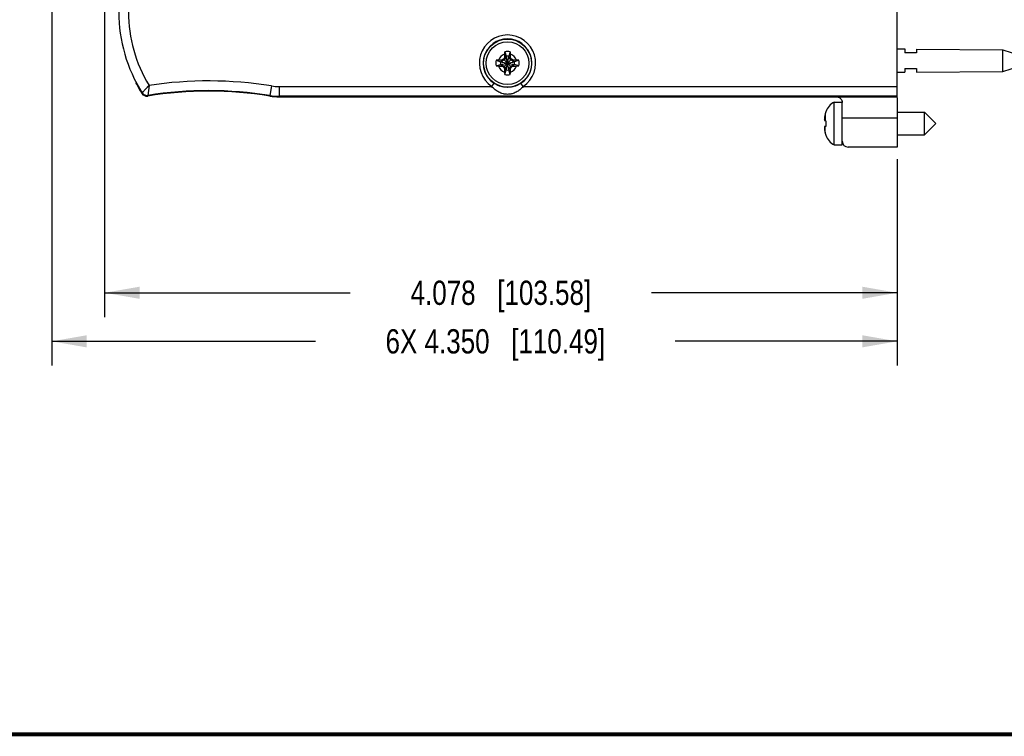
# Model space of a CAD drawing. Header units: inches. Extents: x 0.2 to 16.8, y 0.2 to 10.8.
# Tile 6 of 37: x 6.4 to 11.5, y 0.2 to 3.9. Entities that reach past the tile are written whole.
import ezdxf

# ---------------------------------------------------------------- set-up
doc = ezdxf.new("R2010")
doc.units = ezdxf.units.IN
doc.header["$LTSCALE"] = 0.935
doc.header["$MEASUREMENT"] = 0
doc.layers.get('0').update_dxf_attribs({"linetype": 'CONTINUOUS'})
doc.layers.add('DIMENSIONS', color=7, linetype='CONTINUOUS')
doc.styles.get("Standard").update_dxf_attribs({"font": 'txt', "width": 0.8})
doc.dimstyles.new('DIMSTYLE_1', dxfattribs={"dimtxt": 0.125, "dimasz": 0.18, "dimexe": 0.18, "dimexo": 0.0625, "dimgap": 0.09, "dimtad": 0, "dimtih": 1, "dimtoh": 1, "dimdec": 3, "dimzin": 4, "dimdsep": 46, "dimtxsty": 'STANDARD', "dimblk": '_FILLED', "dimblk1": '_FILLED', "dimblk2": '_FILLED', "dimcen": 0.09, "dimadec": 0, "dimazin": 0, "dimtp": 0.01, "dimtm": 0.01, "dimtfac": 1, "dimtdec": 3, "dimtofl": 0, "dimtmove": 0, "dimatfit": 3, "dimldrblk": '_FILLED', "dimfxl": 1, "dimtolj": 1, "dimtzin": 4, "dimarcsym": 0})

# ---------------------------------------------------------------- blocks, each defined once
blk = doc.blocks.new('_FILLED')
at = {"color": 0, "linetype": 'BYBLOCK'}
blk.add_solid([(0, 0), (-1, 0.174), (-1, -0.174)], dxfattribs=at)
blk = doc.blocks.new('*D2')
at = {"layer": 'DIMENSIONS', "color": 2, "linetype": 'CONTINUOUS'}
for p, q in [((6.8249, 4.0968), (6.8249, 2.4074)), ((10.9029, 3.2199), (10.9029, 2.4074)), ((6.8249, 2.5324), (8.0889, 2.5324)), ((10.9029, 2.5324), (9.6389, 2.5324))]:
    blk.add_line(p, q, dxfattribs=at)
at = {"layer": 'DIMENSIONS', "color": 2, "linetype": 'CONTINUOUS', "xscale": 0.18, "yscale": 0.18, "zscale": 0.18, "rotation": 180}
blk.add_blockref('_FILLED', (6.8249, 2.5324), dxfattribs=at)
at = {"layer": 'DIMENSIONS', "color": 2, "linetype": 'CONTINUOUS', "xscale": 0.18, "yscale": 0.18, "zscale": 0.18}
blk.add_blockref('_FILLED', (10.9029, 2.5324), dxfattribs=at)
at = {"layer": 'DIMENSIONS', "color": 2, "linetype": 'CONTINUOUS', "insert": (8.8639, 2.5949), "char_height": 0.125, "width": 1.425, "attachment_point": 2, "line_spacing_factor": 0.9}
blk.add_mtext('4.078{\\Ftxt.shx;\\W1.000000;\\H0.125000; }[103.58]', dxfattribs=at)
blk = doc.blocks.new('*D3')
at = {"layer": 'DIMENSIONS', "color": 2, "linetype": 'CONTINUOUS'}
for p, q in [((6.5529, 4.7754), (6.5529, 2.1574)), ((10.9029, 3.2199), (10.9029, 2.1574)), ((6.5529, 2.2824), (7.9104, 2.2824)), ((10.9029, 2.2824), (9.7604, 2.2824))]:
    blk.add_line(p, q, dxfattribs=at)
at = {"layer": 'DIMENSIONS', "color": 2, "linetype": 'CONTINUOUS', "xscale": 0.18, "yscale": 0.18, "zscale": 0.18, "rotation": 180}
blk.add_blockref('_FILLED', (6.5529, 2.2824), dxfattribs=at)
at = {"layer": 'DIMENSIONS', "color": 2, "linetype": 'CONTINUOUS', "xscale": 0.18, "yscale": 0.18, "zscale": 0.18}
blk.add_blockref('_FILLED', (10.9029, 2.2824), dxfattribs=at)
at = {"layer": 'DIMENSIONS', "color": 2, "linetype": 'CONTINUOUS', "insert": (8.8354, 2.3449), "char_height": 0.125, "width": 1.725, "attachment_point": 2, "line_spacing_factor": 0.9}
blk.add_mtext('6X 4.350{\\Ftxt.shx;\\W1.000000;\\H0.125000; }[110.49]', dxfattribs=at)

msp = doc.modelspace()

# ---------------------------------------------------------------- linework, layer by layer
at = {"color": 7, "linetype": 'CONTINUOUS'}
for p, q in [((10.9029, 3.5415), (10.9029, 8.3473)), ((8.8834, 3.7732), (8.8906, 3.7503)), ((8.9052, 3.6795), (8.8906, 3.7503)), ((8.8906, 3.7503), (8.8906, 3.7473)), ((8.8906, 3.6795), (8.9052, 3.7503)), ((8.9124, 3.7732), (8.9052, 3.7503)), ((8.9052, 3.7473), (8.9052, 3.7503)), ((10.9029, 3.7879), (10.9429, 3.7876)), ((10.9429, 3.7876), (10.9429, 3.7679)), ((11.0029, 3.7679), (10.9429, 3.7679)), ((11.0029, 3.7871), (11.4468, 3.7839)), ((11.0029, 3.7871), (11.0029, 3.7679)), ((11.4468, 3.7839), (11.5329, 3.7559)), ((11.4468, 3.6719), (11.4468, 3.7839)), ((8.8396, 3.7294), (8.8625, 3.7221)), ((8.8396, 3.7003), (8.8625, 3.7076)), ((8.8625, 3.7076), (8.9333, 3.7221)), ((8.8654, 3.7221), (8.8625, 3.7221)), ((8.8625, 3.7221), (8.9333, 3.7076)), ((8.8625, 3.7076), (8.8654, 3.7076)), ((8.8814, 3.7314), (8.8654, 3.7221)), ((8.8654, 3.7221), (8.8689, 3.7301)), ((8.8654, 3.7076), (8.9304, 3.7221)), ((8.8654, 3.7221), (8.9304, 3.7076)), ((8.8654, 3.7076), (8.8814, 3.6984)), ((8.8689, 3.6996), (8.8654, 3.7076)), ((8.8776, 3.7352), (8.9183, 3.6945)), ((8.8776, 3.6945), (8.9183, 3.7352)), ((8.8906, 3.7473), (8.8814, 3.7314)), ((8.8826, 3.7439), (8.8906, 3.7473)), ((8.9052, 3.6824), (8.8906, 3.7473)), ((8.8906, 3.6824), (8.9052, 3.7473)), ((8.9052, 3.7473), (8.9132, 3.7439)), ((8.9144, 3.7314), (8.9052, 3.7473)), ((8.9304, 3.7221), (8.9144, 3.7314)), ((8.9144, 3.6984), (8.9304, 3.7076)), ((8.9269, 3.7301), (8.9304, 3.7221)), ((8.9304, 3.7076), (8.9269, 3.6996)), ((8.9333, 3.7221), (8.9304, 3.7221)), ((8.9304, 3.7076), (8.9333, 3.7076)), ((8.9562, 3.7294), (8.9333, 3.7221)), ((8.9562, 3.7003), (8.9333, 3.7076)), ((11.4468, 3.6719), (11.5329, 3.6999)), ((8.8814, 3.6984), (8.8906, 3.6824)), ((8.8826, 3.6859), (8.8906, 3.6824)), ((8.8834, 3.6566), (8.8906, 3.6795)), ((8.8906, 3.6824), (8.8906, 3.6795)), ((8.9052, 3.6824), (8.9144, 3.6984)), ((8.9132, 3.6859), (8.9052, 3.6824)), ((8.9052, 3.6795), (8.9052, 3.6824)), ((8.9124, 3.6566), (8.9052, 3.6795)), ((10.9029, 3.6679), (10.9429, 3.6682)), ((10.9429, 3.6879), (11.0029, 3.6879)), ((10.9429, 3.6879), (10.9429, 3.6682)), ((11.0029, 3.6879), (11.0029, 3.6686)), ((11.0029, 3.6686), (11.4468, 3.6719)), ((6.9874, 3.6144), (6.9862, 3.6106)), ((7.7223, 3.5415), (10.9029, 3.5415)), ((10.9029, 3.5444), (7.7225, 3.5444)), ((10.5796, 3.5141), (10.6199, 3.5141)), ((10.5796, 3.2936), (10.5796, 3.5141)), ((10.9029, 3.5385), (10.9029, 3.2824)), ((10.5353, 3.4639), (10.5353, 3.4622)), ((10.9029, 3.4629), (11.0432, 3.4629)), ((11.0432, 3.4629), (11.1022, 3.4039)), ((11.0432, 3.3448), (11.0432, 3.4629)), ((10.5288, 3.4191), (10.5353, 3.4184)), ((10.5353, 3.4184), (10.5353, 3.3893)), ((10.6205, 3.3124), (10.6205, 3.4315)), ((11.0432, 3.3448), (11.1022, 3.4039)), ((10.5353, 3.3893), (10.529, 3.3886)), ((10.5353, 3.3456), (10.5353, 3.3438)), ((10.9029, 3.3448), (11.0432, 3.3448)), ((10.5796, 3.2936), (10.6199, 3.2936)), ((10.6199, 3.2936), (10.6199, 3.3252)), ((10.9029, 3.2824), (10.6505, 3.2824))]:
    msp.add_line(p, q, dxfattribs=at)
at = {"color": 9, "linetype": 'CONTINUOUS'}
for p, q in [((7.0532, 3.5999), (7.0479, 3.5485)), ((7.6831, 3.5975), (7.6753, 3.5482)), ((8.8175, 3.5944), (8.8286, 3.6111)), ((8.9784, 3.5944), (8.9673, 3.6111)), ((7.0178, 3.5621), (7.0164, 3.5588)), ((7.0479, 3.5485), (7.0465, 3.5453)), ((7.6753, 3.5482), (7.675, 3.5452)), ((7.7225, 3.5944), (8.8175, 3.5944)), ((7.7225, 3.5944), (7.7225, 3.5444)), ((8.9784, 3.5944), (10.9029, 3.5944)), ((7.7225, 3.5444), (7.7223, 3.5415)), ((10.5317, 3.4498), (10.5317, 3.4188)), ((10.9029, 3.4315), (10.6205, 3.4315)), ((10.5317, 3.3579), (10.5317, 3.3889))]:
    msp.add_line(p, q, dxfattribs=at)
at = {"color": 7, "linetype": 'CONTINUOUS', "const_width": 0.02}
msp.add_lwpolyline([(0.25, 0.2586), (16.75, 0.2586)], dxfattribs=at)
at = {"color": 7, "linetype": 'CONTINUOUS'}
for radius in [0.124, 0.1102]:
    msp.add_circle((8.8979, 3.7149), radius, dxfattribs=at)
for centre, radius, start, end in [((7.6757, 3.9779), 0.7782, 180, 212.2898), ((8.8979, 3.7149), 0.1248, 303.7387, 236.2613), ((10.6522, 3.7158), 1.7698, 178.5442, 179.0926), ((9.6308, 3.7418), 0.7481, 177.6001, 178.5466), ((8.8979, 3.7149), 0.0601, 76.0154, 103.9846), ((8.8979, 3.7149), 0.0361, 78.3738, 101.6262), ((8.1823, 3.7424), 0.7308, 1.4423, 2.4111), ((7.1558, 3.7161), 1.7576, 0.9055, 1.4577), ((8.8979, 3.7149), 0.0601, 166.0154, 193.9846), ((8.8704, 2.9992), 0.7308, 91.4423, 92.4111), ((8.871, 4.4478), 0.7481, 267.6001, 268.5466), ((8.8967, 1.9727), 1.7576, 90.9055, 91.4577), ((8.897, 5.4692), 1.7698, 268.5442, 269.0926), ((8.8979, 3.7149), 0.0361, 168.3738, 191.6262), ((10.2936, 1.2975), 2.8191, 120.1503, 120.3542), ((10.2955, 6.1355), 2.8229, 239.6459, 239.8496), ((11.3186, 2.3173), 2.8229, 149.6459, 149.8496), ((6.4805, 2.3192), 2.8191, 30.1503, 30.3542), ((7.5004, 1.2942), 2.8229, 59.6459, 59.8496), ((7.5023, 6.1323), 2.8191, 300.1503, 300.3542), ((8.8989, 1.9605), 1.7698, 88.5442, 89.0926), ((8.8992, 5.457), 1.7576, 270.9055, 271.4577), ((8.8979, 3.7149), 0.0361, 348.3738, 11.6262), ((8.9249, 2.982), 0.7481, 87.6001, 88.5466), ((8.9255, 4.4305), 0.7308, 271.4423, 272.4111), ((8.8979, 3.7149), 0.0601, 346.0154, 13.9846), ((11.3153, 5.1105), 2.8191, 210.1503, 210.3542), ((10.6401, 3.7136), 1.7576, 180.9055, 181.4577), ((9.6136, 3.6873), 0.7308, 181.4423, 182.4111), ((8.8979, 3.7149), 0.0601, 256.0154, 283.9846), ((8.8979, 3.7149), 0.0361, 258.3738, 281.6262), ((8.165, 3.6879), 0.7481, 357.6001, 358.5466), ((7.1436, 3.7139), 1.7698, 358.5442, 359.0926), ((6.4773, 5.1124), 2.8229, 329.6459, 329.8496), ((7.6757, 3.9779), 0.7812, 208.0408, 212.4398), ((7.0417, 3.5749), 0.03, 212.44, 279.0489), ((7.3605, 1.5735), 1.9966, 80.9367, 99.0491), ((7.3605, 1.5735), 1.9996, 80.9425, 98.9937), ((7.7223, 3.8414), 0.3, 260.9367, 270), ((10.6227, 3.4314), 0.0933, 117.5225, 159.5639), ((10.7446, 3.4039), 0.2178, 167.8219, 172.3461), ((10.6278, 3.4291), 0.0983, 160.3408, 167.8315), ((10.6288, 3.4288), 0.0993, 166.1172, 167.822), ((10.6282, 3.429), 0.0987, 165.3414, 166.1161), ((10.6274, 3.4292), 0.0979, 163.1479, 164.2402), ((10.6271, 3.4293), 0.0975, 162.2774, 163.1478), ((10.6267, 3.4294), 0.0971, 160.3155, 162.278), ((10.6898, 3.4178), 0.1618, 175.0409, 177.7262), ((10.5842, 3.428), 0.0561, 183.9197, 189.1173), ((10.6895, 3.4178), 0.1615, 174.6472, 175.04), ((10.5845, 3.3797), 0.0564, 171.5567, 175.4212), ((10.5834, 3.3797), 0.0554, 175.4356, 176.0883), ((10.69, 3.39), 0.162, 182.2743, 182.6575), ((10.6898, 3.3899), 0.1617, 182.6572, 184.9594), ((10.5854, 3.3795), 0.0574, 170.9098, 171.5616), ((10.6895, 3.3899), 0.1615, 184.96, 185.3528), ((10.7446, 3.4039), 0.2178, 187.6539, 192.1781), ((10.6288, 3.3789), 0.0993, 192.178, 193.8828), ((10.6278, 3.3786), 0.0983, 192.1685, 199.6592), ((10.6282, 3.3787), 0.0987, 193.8839, 194.6586), ((10.6274, 3.3785), 0.0979, 195.7598, 196.8521), ((10.6271, 3.3784), 0.0975, 196.8522, 197.7226), ((10.6267, 3.3783), 0.0971, 197.722, 199.6845), ((10.6227, 3.3764), 0.0933, 200.4361, 242.4775)]:
    msp.add_arc(centre, radius, start, end, dxfattribs=at)
at = {"color": 9, "linetype": 'CONTINUOUS'}
for centre, radius, start, end in [((7.6757, 3.9779), 0.7282, 180, 211.26), ((8.8979, 3.7149), 0.1448, 303.7387, 236.2613), ((8.8979, 3.7149), 0.0483, 108.0064, 161.9936), ((8.8979, 3.7149), 0.0483, 18.0064, 71.9936), ((8.8979, 3.7149), 0.0483, 198.0064, 251.9936), ((8.8979, 3.7149), 0.0483, 288.0064, 341.9936), ((7.3605, 1.5735), 2.0496, 80.9425, 98.6222), ((7.7225, 3.8444), 0.25, 260.9424, 270.0001), ((7.0432, 3.5782), 0.03, 212.2888, 278.9904), ((7.7225, 3.8444), 0.3, 260.9426, 269.9999)]:
    msp.add_arc(centre, radius, start, end, dxfattribs=at)
at = {"color": 7, "linetype": 'CONTINUOUS'}
for centre, major_axis, ratio, start_param, end_param in [((10.6195, 3.4315), (0, 0.11), 0.008727, -1.570796, -0.747699), ((10.6505, 3.3124), (0.0212, 0.0212), 0.999924, 2.356233, 3.926953)]:
    msp.add_ellipse(centre, major_axis=major_axis, ratio=ratio, start_param=start_param, end_param=end_param, dxfattribs=at)
at = {"color": 9, "linetype": 'CONTINUOUS'}
for points, knots in [([(7.0178, 3.5621), (7.0188, 3.5632), (7.0202, 3.5647), (7.0223, 3.567), (7.0249, 3.5698), (7.0278, 3.573), (7.0311, 3.5765), (7.0339, 3.5795), (7.0368, 3.5826), (7.0399, 3.5859), (7.0426, 3.5887), (7.0447, 3.591), (7.0464, 3.5928), (7.0478, 3.5943), (7.049, 3.5955), (7.0498, 3.5964), (7.0506, 3.5973), (7.0515, 3.5982), (7.0524, 3.599), (7.0529, 3.5996), (7.0532, 3.5999)], [0, 0, 0, 0, 0.081149, 0.124518, 0.176232, 0.302304, 0.375267, 0.453897, 0.537411, 0.625001, 0.715866, 0.762276, 0.809202, 0.856541, 0.880333, 0.904189, 0.928097, 0.952043, 0.976016, 1, 1, 1, 1]), ([(8.9673, 3.6111), (8.9621, 3.6076), (8.9514, 3.6016), (8.9343, 3.595), (8.9163, 3.591), (8.8979, 3.5897), (8.8795, 3.591), (8.8616, 3.595), (8.8444, 3.6016), (8.8337, 3.6076), (8.8286, 3.6111)], [0, 0, 0, 0, 0.126255, 0.250145, 0.373811, 0.5, 0.626191, 0.749854, 0.873746, 1, 1, 1, 1]), ([(8.9784, 3.5944), (8.9757, 3.5915), (8.9702, 3.5858), (8.9614, 3.578), (8.9521, 3.5711), (8.9423, 3.5652), (8.932, 3.5604), (8.923, 3.5574), (8.9155, 3.5557), (8.9078, 3.5544), (8.8979, 3.5537), (8.8881, 3.5544), (8.8803, 3.5557), (8.8729, 3.5574), (8.8639, 3.5604), (8.8536, 3.5652), (8.8438, 3.5711), (8.8344, 3.578), (8.8256, 3.5858), (8.8201, 3.5915), (8.8175, 3.5944)], [0, 0, 0, 0, 0.064195, 0.12761, 0.189938, 0.251302, 0.312199, 0.373449, 0.404526, 0.436018, 0.5, 0.563982, 0.595474, 0.626551, 0.687801, 0.748698, 0.810062, 0.87239, 0.935805, 1, 1, 1, 1])]:
    msp.add_open_spline(points, degree=3, knots=knots, dxfattribs=at)
at = {"color": 7, "linetype": 'CONTINUOUS'}
msp.add_open_spline([(10.59, 3.5415), (10.5918, 3.5415), (10.5952, 3.5412), (10.6003, 3.5398), (10.6052, 3.5376), (10.6098, 3.5345), (10.6138, 3.5304), (10.6166, 3.5262), (10.6183, 3.5223), (10.6197, 3.518), (10.6202, 3.5145), (10.6202, 3.5121)], degree=3, knots=[0, 0, 0, 0, 0.110575, 0.222634, 0.336799, 0.454422, 0.577153, 0.707069, 0.775625, 0.847041, 1, 1, 1, 1], dxfattribs=at)

# ---------------------------------------------------------------- dimensions: what is measured, and where the dimension line sits
at = {"layer": 'DIMENSIONS', "color": 2, "linetype": 'CONTINUOUS'}
dim = msp.add_linear_dim(base=(10.9029, 2.2824), p1=(6.5529, 4.7754), p2=(10.9029, 3.2199), text='6X <>', dimstyle='DIMSTYLE_1', dxfattribs=at)
dim.commit()
dim.dimension.update_dxf_attribs({"geometry": '*D3', "text_midpoint": (8.7354, 2.2824), "dimtype": 160})
dim = msp.add_linear_dim(base=(10.9029, 2.5324), p1=(6.8249, 4.0968), p2=(10.9029, 3.2199), dimstyle='DIMSTYLE_1', dxfattribs=at)
dim.commit()
dim.dimension.update_dxf_attribs({"geometry": '*D2', "text_midpoint": (8.7139, 2.5324), "dimtype": 160})

doc.saveas('drawing.dxf')
